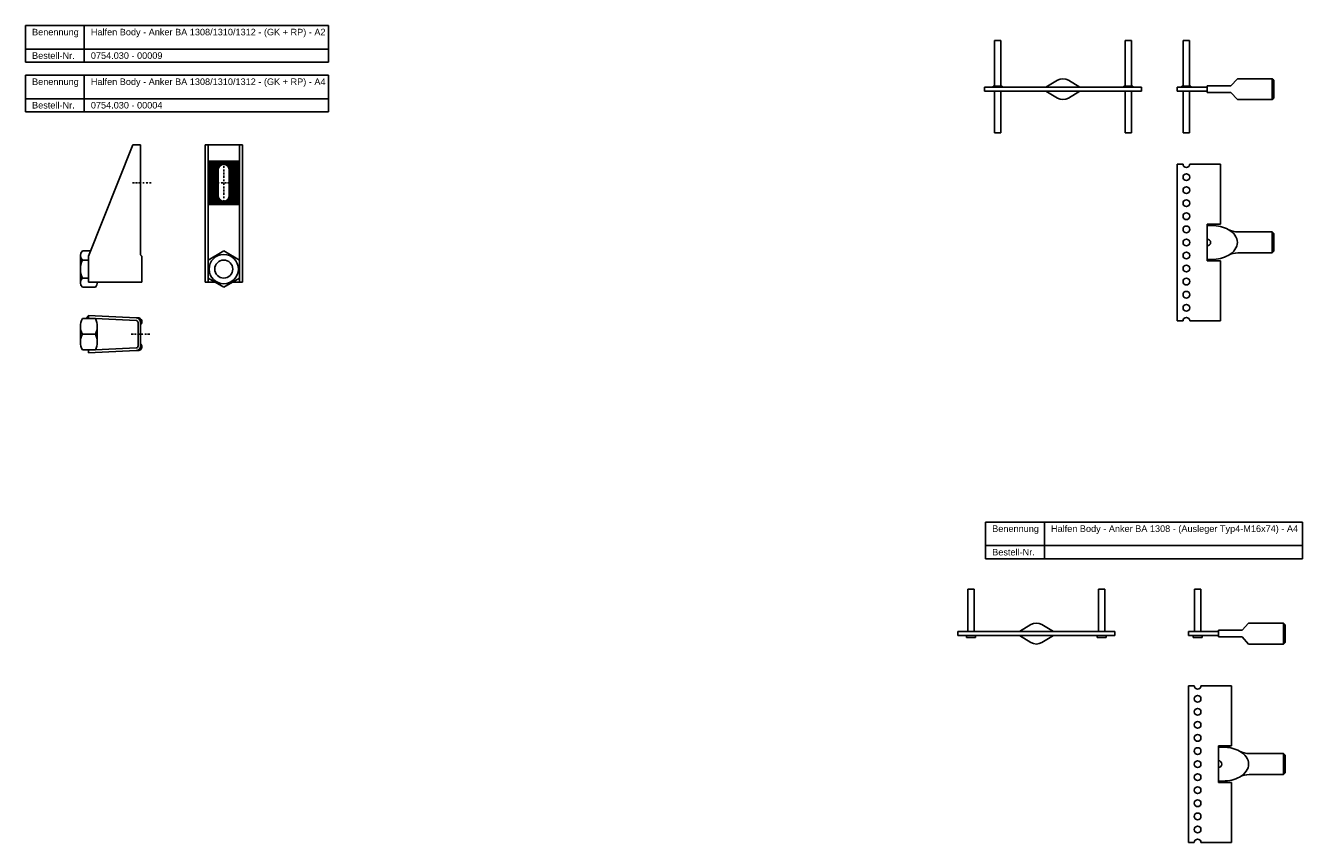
# Model space of a CAD drawing. Header units: millimetres. Extents: x 1026 to 2166, y -428 to 859.
# Tile 1 of 3: x 1151 to 2128, y -428 to 197. Entities that reach past the tile are written whole.
import ezdxf

# ---------------------------------------------------------------- set-up
doc = ezdxf.new("R2010")
doc.units = ezdxf.units.MM
doc.header["$LTSCALE"] = 10
doc.linetypes.add('STRICHPUNKT2', pattern=[0.5, 0.25, -0.125, 0, -0.125])
doc.layers.add('HALFEN', color=2, linetype='Continuous')
doc.styles.add('ARIAL50', font='ARIAL.TTF', dxfattribs={"height": 5})

msp = doc.modelspace()

# ---------------------------------------------------------------- hatches: boundary and pattern name
at = {"layer": 'HALFEN'}
msp.add_hatch(color=256, dxfattribs=at).paths.add_polyline_path([(1199.03, -25.02), (1196.96, -27.28), (1198.93, -27.28), (1198.93, -27.02)])

# ---------------------------------------------------------------- linework, layer by layer
for p, q in [((1150.87, 196.95), (1382.7, 196.95)), ((1150.87, 168.95), (1150.87, 196.95)), ((1195.84, 168.95), (1195.84, 196.95)), ((1382.7, 168.95), (1382.7, 196.95)), ((1150.87, 178.95), (1382.7, 178.95)), ((1892.03, 150.44), (1892.03, 185.44)), ((1892.03, 185.44), (1897.03, 185.44)), ((1897.03, 185.44), (1897.03, 150.44)), ((1992.03, 150.44), (1992.03, 185.44)), ((1992.03, 185.44), (1997.03, 185.44)), ((1997.03, 185.44), (1997.03, 150.44)), ((2036.41, 150.44), (2036.41, 185.44)), ((2036.41, 185.44), (2041.41, 185.44)), ((2041.41, 185.44), (2041.41, 150.44)), ((1150.87, 168.95), (1382.7, 168.95)), ((1150.87, 158.95), (1382.7, 158.95)), ((1150.87, 130.95), (1150.87, 158.95)), ((1195.84, 130.95), (1195.84, 158.95)), ((1382.7, 130.95), (1382.7, 158.95)), ((1884.53, 149.74), (2004.53, 149.74)), ((1884.53, 146.74), (1884.53, 149.74)), ((1884.53, 146.74), (2004.53, 146.74)), ((1891.03, 149.74), (1891.03, 150.44)), ((1891.03, 150.44), (1898.03, 150.44)), ((1892.03, 146.74), (1892.03, 114.74)), ((1897.03, 114.74), (1897.03, 146.74)), ((1898.03, 150.44), (1898.03, 149.74)), ((1931.53, 149.74), (1940.4, 155.09)), ((1931.53, 146.74), (1940.4, 141.39)), ((1957.53, 149.74), (1948.67, 155.09)), ((1957.53, 146.74), (1948.67, 141.39)), ((1991.03, 149.74), (1991.03, 150.44)), ((1991.03, 150.44), (1998.03, 150.44)), ((1992.03, 146.74), (1992.03, 114.74)), ((1997.03, 114.74), (1997.03, 146.74)), ((1998.03, 150.44), (1998.03, 149.74)), ((2004.53, 146.74), (2004.53, 149.74)), ((2054.91, 149.74), (2031.91, 149.74)), ((2031.91, 149.74), (2031.91, 146.74)), ((2031.91, 146.74), (2054.91, 146.74)), ((2035.41, 149.74), (2035.41, 150.44)), ((2035.41, 150.44), (2042.41, 150.44)), ((2036.41, 146.74), (2036.41, 114.74)), ((2041.41, 114.74), (2041.41, 146.74)), ((2042.41, 150.44), (2042.41, 149.74)), ((2054.91, 150.74), (2072.91, 150.74)), ((2054.91, 150.74), (2054.91, 145.74)), ((2054.91, 146.74), (2054.91, 149.74)), ((2072.91, 150.74), (2077.91, 156.24)), ((2104.68, 156.24), (2077.91, 156.24)), ((2104.68, 156.24), (2104.68, 140.24)), ((2105.91, 155.01), (2104.68, 156.24)), ((2105.91, 155.01), (2105.91, 141.47)), ((1150.87, 140.95), (1382.7, 140.95)), ((2054.91, 145.74), (2072.91, 145.74)), ((2072.91, 145.74), (2077.91, 140.24)), ((2077.91, 140.24), (2104.68, 140.24)), ((2100.56, 140.24), (2104.68, 140.24)), ((2104.68, 140.24), (2105.91, 141.47)), ((1150.87, 130.95), (1382.7, 130.95)), ((1892.03, 114.74), (1897.03, 114.74)), ((1992.03, 114.74), (1997.03, 114.74)), ((2036.41, 114.74), (2041.41, 114.74)), ((1198.93, 20.56), (1232.93, 105.56)), ((1238.93, 105.56), (1232.93, 105.56)), ((1238.93, 21.56), (1238.93, 105.56)), ((1288.26, 105.56), (1316.77, 105.56)), ((1288.26, 0.56), (1288.26, 105.56)), ((1290.52, 13.06), (1290.52, 105.56)), ((1314.52, 13.06), (1314.52, 105.56)), ((1316.77, 0.56), (1316.77, 105.56)), ((1314.52, 93.06), (1290.52, 93.06)), ((1314.52, 92.06), (1290.52, 92.06)), ((1314.52, 91.06), (1290.52, 91.06)), ((1300.52, 90.06), (1290.52, 90.06)), ((1299.28, 89.06), (1290.52, 89.06)), ((1298.64, 88.06), (1290.52, 88.06)), ((1314.52, 90.06), (1304.52, 90.06)), ((1314.52, 89.06), (1305.76, 89.06)), ((1314.52, 88.06), (1306.39, 88.06)), ((2036.36, 90.97), (2031.91, 90.97)), ((2031.91, 90.97), (2031.91, -29.03)), ((2064.91, 90.97), (2041.46, 90.97)), ((2064.91, 44.97), (2064.91, 90.97)), ((1298.33, 87.06), (1290.52, 87.06)), ((1298.27, 86.06), (1290.52, 86.06)), ((1298.27, 85.06), (1290.52, 85.06)), ((1298.27, 84.06), (1290.52, 84.06)), ((1298.27, 83.06), (1290.52, 83.06)), ((1298.27, 82.06), (1290.52, 82.06)), ((1298.27, 81.06), (1290.52, 81.06)), ((1298.27, 80.06), (1290.52, 80.06)), ((1298.27, 79.06), (1290.52, 79.06)), ((1298.27, 66.81), (1298.27, 86.31)), ((1314.52, 87.06), (1306.7, 87.06)), ((1306.77, 86.31), (1306.77, 66.81)), ((1314.52, 86.06), (1306.77, 86.06)), ((1314.52, 85.06), (1306.77, 85.06)), ((1314.52, 84.06), (1306.77, 84.06)), ((1314.52, 83.06), (1306.77, 83.06)), ((1314.52, 82.06), (1306.77, 82.06)), ((1314.52, 81.06), (1306.77, 81.06)), ((1314.52, 80.06), (1306.77, 80.06)), ((1314.52, 79.06), (1306.77, 79.06)), ((1298.27, 78.06), (1290.52, 78.06)), ((1298.27, 77.06), (1290.52, 77.06)), ((1298.27, 76.06), (1290.52, 76.06)), ((1298.27, 75.06), (1290.52, 75.06)), ((1298.27, 74.06), (1290.52, 74.06)), ((1290.52, 73.06), (1298.27, 73.06)), ((1298.27, 72.06), (1290.52, 72.06)), ((1298.27, 71.06), (1290.52, 71.06)), ((1298.27, 70.06), (1290.52, 70.06)), ((1298.27, 69.06), (1290.52, 69.06)), ((1314.52, 78.06), (1306.77, 78.06)), ((1314.52, 77.06), (1306.77, 77.06)), ((1314.52, 76.06), (1306.77, 76.06)), ((1314.52, 75.06), (1306.77, 75.06)), ((1314.52, 74.06), (1306.77, 74.06)), ((1306.77, 73.06), (1314.52, 73.06)), ((1314.52, 72.06), (1306.77, 72.06)), ((1314.52, 71.06), (1306.77, 71.06)), ((1314.52, 70.06), (1306.77, 70.06)), ((1314.52, 69.06), (1306.77, 69.06)), ((1298.27, 68.06), (1290.52, 68.06)), ((1298.27, 67.06), (1290.52, 67.06)), ((1298.33, 66.06), (1290.52, 66.06)), ((1298.64, 65.06), (1290.52, 65.06)), ((1299.28, 64.06), (1290.52, 64.06)), ((1300.52, 63.06), (1290.52, 63.06)), ((1314.52, 62.06), (1290.52, 62.06)), ((1314.52, 61.06), (1290.52, 61.06)), ((1314.52, 60.06), (1290.52, 60.06)), ((1314.52, 63.06), (1304.52, 63.06)), ((1314.52, 64.06), (1305.76, 64.06)), ((1314.52, 65.06), (1306.39, 65.06)), ((1314.52, 66.06), (1306.7, 66.06)), ((1314.52, 68.06), (1306.77, 68.06)), ((1314.52, 67.06), (1306.77, 67.06)), ((2054.91, 44.97), (2054.91, 16.97)), ((2054.91, 44.97), (2064.91, 44.97)), ((2054.91, 43.97), (2058.32, 43.97)), ((2104.68, 38.97), (2078.32, 38.97)), ((2104.68, 38.97), (2104.68, 22.97)), ((2105.91, 37.75), (2104.68, 38.97)), ((2105.91, 37.75), (2105.91, 24.2)), ((1192.93, 21.33), (1192.93, -0.22)), ((1192.93, 20.56), (1192.93, 0.56)), ((1194.33, 24.41), (1200.48, 24.41)), ((1198.93, 20.56), (1198.93, 0.56)), ((1239.93, 0.56), (1239.93, 20.56)), ((1302.52, 24.41), (1290.52, 17.48)), ((1314.52, 17.48), (1302.52, 24.41)), ((2104.68, 22.97), (2078.32, 22.97)), ((2104.68, 22.97), (2105.91, 24.2)), ((1192.93, 17.33), (1192.93, 3.78)), ((1194.33, 17.48), (1198.93, 17.48)), ((1290.52, 17.48), (1290.52, 3.63)), ((1314.52, 0.56), (1314.52, 17.48)), ((2054.91, 17.97), (2058.32, 17.97)), ((2054.91, 16.97), (2064.91, 16.97)), ((2064.91, -29.03), (2064.91, 16.97)), ((1194.33, 3.63), (1198.93, 3.63)), ((1198.93, 0.56), (1239.93, 0.56)), ((1205.73, 0.56), (1205.73, -0.22)), ((1288.26, 0.56), (1295.84, 0.56)), ((1290.52, 0.56), (1290.52, 8.06)), ((1290.52, 3.63), (1302.52, -3.3)), ((1302.52, -3.3), (1314.52, 3.63)), ((1309.2, 0.56), (1316.77, 0.56)), ((1314.52, 3.63), (1314.52, 8.06)), ((1194.33, -3.3), (1204.33, -3.3)), ((1204.33, -27.28), (1194.33, -27.28)), ((1199.03, -25.02), (1196.96, -27.28)), ((1198.93, -27.02), (1199.03, -25.02)), ((1235.51, -28.78), (1198.93, -27.02)), ((1198.93, -27.02), (1198.93, -27.28)), ((1235.6, -26.78), (1199.03, -25.02)), ((1237.43, -26.77), (1235.6, -26.78)), ((2031.91, -29.03), (2036.36, -29.03)), ((2041.46, -29.03), (2064.91, -29.03)), ((1192.93, -33.25), (1192.93, -45.3)), ((1205.73, -33.25), (1205.73, -45.3)), ((1236.93, -48.28), (1236.93, -30.28)), ((1238.93, -48.28), (1238.93, -30.28)), ((1204.33, -39.28), (1194.33, -39.28)), ((1204.33, -51.28), (1194.33, -51.28)), ((1235.51, -49.77), (1198.93, -51.54)), ((1198.93, -51.54), (1199.03, -53.53)), ((1235.6, -51.77), (1199.03, -53.53)), ((1237.43, -51.78), (1235.52, -51.78)), ((1885.38, -183.09), (2127.73, -183.09)), ((1885.38, -211.09), (1885.38, -183.09)), ((1930.34, -211.09), (1930.34, -183.09)), ((2127.73, -211.09), (2127.73, -183.09)), ((1885.38, -201.09), (2127.73, -201.09)), ((1885.38, -211.09), (2127.73, -211.09)), ((1871.66, -234.37), (1871.66, -266.87)), ((1876.66, -234.37), (1871.66, -234.37)), ((1876.66, -266.87), (1876.66, -234.37)), ((1971.66, -234.37), (1971.66, -266.87)), ((1976.66, -234.37), (1971.66, -234.37)), ((1976.66, -266.87), (1976.66, -234.37)), ((2045.06, -234.37), (2045.06, -266.87)), ((2050.06, -234.37), (2045.06, -234.37)), ((2050.06, -266.87), (2050.06, -234.37)), ((1911.16, -266.87), (1920.03, -261.52)), ((1937.16, -266.87), (1928.3, -261.52)), ((2081.56, -265.87), (2086.56, -260.37)), ((2113.34, -260.37), (2086.56, -260.37)), ((2113.34, -260.37), (2113.34, -276.37)), ((2114.56, -261.6), (2113.34, -260.37)), ((2114.56, -261.6), (2114.56, -275.15)), ((1864.16, -266.87), (1984.16, -266.87)), ((1864.16, -269.87), (1864.16, -266.87)), ((1864.16, -269.87), (1984.16, -269.87)), ((1870.66, -269.87), (1870.66, -271.37)), ((1877.66, -271.37), (1870.66, -271.37)), ((1877.66, -271.37), (1877.66, -269.87)), ((1911.16, -269.87), (1920.03, -275.22)), ((1937.16, -269.87), (1928.3, -275.22)), ((1970.66, -269.87), (1970.66, -271.37)), ((1977.66, -271.37), (1970.66, -271.37)), ((1977.66, -271.37), (1977.66, -269.87)), ((1984.16, -269.87), (1984.16, -266.87)), ((2063.56, -266.87), (2040.56, -266.87)), ((2040.56, -266.87), (2040.56, -269.87)), ((2040.56, -269.87), (2063.56, -269.87)), ((2044.06, -269.87), (2044.06, -271.37)), ((2044.06, -269.87), (2051.06, -269.87)), ((2051.06, -271.37), (2044.06, -271.37)), ((2051.06, -271.37), (2051.06, -269.87)), ((2063.56, -265.87), (2081.56, -265.87)), ((2063.56, -265.87), (2063.56, -270.87)), ((2063.56, -269.87), (2063.56, -266.87)), ((2063.56, -270.87), (2081.56, -270.87)), ((2081.56, -270.87), (2086.56, -276.37)), ((2086.56, -276.37), (2113.34, -276.37)), ((2109.22, -276.37), (2113.34, -276.37)), ((2113.34, -276.37), (2114.56, -275.15)), ((2045.01, -308.25), (2040.56, -308.25)), ((2040.56, -308.25), (2040.56, -428.25)), ((2073.56, -308.25), (2050.11, -308.25)), ((2073.56, -354.25), (2073.56, -308.25)), ((2063.56, -354.25), (2063.56, -382.25)), ((2063.56, -354.25), (2073.56, -354.25)), ((2063.56, -355.24), (2066.97, -355.24)), ((2113.34, -360.25), (2086.98, -360.25)), ((2113.34, -360.25), (2113.34, -376.25)), ((2114.56, -361.47), (2113.34, -360.25)), ((2114.56, -361.47), (2114.56, -375.02)), ((2113.34, -376.25), (2086.98, -376.25)), ((2113.34, -376.25), (2114.56, -375.02)), ((2063.56, -381.24), (2066.97, -381.24)), ((2063.56, -382.25), (2073.56, -382.25)), ((2073.56, -428.25), (2073.56, -382.25)), ((2040.56, -428.25), (2045.01, -428.25)), ((2050.11, -428.25), (2073.56, -428.25))]:
    msp.add_line(p, q, dxfattribs=at)
at = {"layer": 'HALFEN', "color": 1, "linetype": 'STRICHPUNKT2', "ltscale": 0.5}
for p, q in [((1302.52, 59.56), (1302.52, 93.56)), ((1232.68, 76.56), (1247.18, 76.56)), ((1295.27, 76.56), (1309.77, 76.56)), ((1231.68, -39.28), (1246.18, -39.28))]:
    msp.add_line(p, q, dxfattribs=at)
at = {"layer": 'HALFEN'}
for centre, radius in [((2038.91, 80.97), 2.55), ((2038.91, 70.97), 2.55), ((2038.91, 60.97), 2.55), ((2038.91, 50.97), 2.55), ((2038.91, 40.97), 2.55), ((2038.91, 30.97), 2.55), ((1302.52, 10.56), 11.25), ((2038.91, 20.97), 2.55), ((1302.52, 10.56), 6.92), ((2038.91, 10.97), 2.55), ((2038.91, 0.97), 2.55), ((2038.91, -9.03), 2.55), ((2038.91, -19.03), 2.55), ((2047.56, -318.25), 2.55), ((2047.56, -328.25), 2.55), ((2047.56, -338.25), 2.55), ((2047.56, -348.25), 2.55), ((2047.56, -358.25), 2.55), ((2047.56, -368.25), 2.55), ((2047.56, -378.25), 2.55), ((2047.56, -388.25), 2.55), ((2047.56, -398.25), 2.55), ((2047.56, -408.25), 2.55), ((2047.56, -418.25), 2.55)]:
    msp.add_circle(centre, radius, dxfattribs=at)
for centre, radius, start, end in [((1944.53, 148.24), 8, 58.89631, 121.10369), ((1944.53, 148.24), 8, 238.89631, 301.10369), ((1302.52, 86.31), 4.25, 0, 180), ((2038.91, 90.97), 2.55, 180, 0), ((1302.52, 66.81), 4.25, 180, 0), ((2078.33, 53.99), 15.02, 240.68895, 269.96471), ((2054.91, 30.97), 2.55, 270, 90), ((1197.87, 20.95), 4.95, 135.56071, 224.43929), ((1239.93, 21.56), 1, 180, 270), ((2078.33, 7.95), 15.02, 90.03529, 119.31105), ((1210.78, 10.56), 17.84, 157.15186, 202.84814), ((1197.87, 0.16), 4.95, 135.56071, 224.43929), ((1200.8, 0.16), 4.95, 315.56071, 4.54784), ((1206.49, -33.28), 13.56, 153.73167, 206.26833), ((1192.18, -33.28), 13.56, 333.73167, 26.26833), ((1235.43, -30.28), 1.5, 0, 90), ((1235.43, -30.28), 3.5, 0, 87.24188), ((1237.02, -29.66), 2.92, 317.95538, 81.94969), ((2038.91, -29.03), 2.55, 0, 180), ((1239.97, -32.28), 1.04, 139.22049, 179.63671), ((1206.49, -45.28), 13.56, 153.73167, 206.26833), ((1192.18, -45.28), 13.56, 333.73167, 26.26833), ((1235.43, -48.28), 1.5, 270, 0), ((1235.43, -48.28), 3.5, 272.75812, 0), ((1237.02, -48.89), 2.92, 278.05031, 42.04462), ((1239.97, -46.26), 1.04, 180.36329, 220.77951), ((1924.16, -268.37), 8, 58.89631, 121.10369), ((1924.16, -268.37), 8, 238.89631, 301.10369), ((2047.56, -308.25), 2.55, 180, 0), ((2086.98, -345.22), 15.02, 240.68895, 269.96471), ((2063.56, -368.24), 2.55, 270, 90), ((2086.98, -391.27), 15.02, 90.03529, 119.31105), ((2047.56, -428.25), 2.55, 0, 180)]:
    msp.add_arc(centre, radius, start, end, dxfattribs=at)
for centre, start_param, end_param in [((2058.32, 30.97), 7.151452, 7.853982), ((2058.32, 30.97), 5.414918, 7.151452), ((2058.32, 30.97), 4.712389, 5.414918), ((2066.97, -368.24), 7.151452, 7.853982), ((2066.97, -368.24), 5.414918, 7.151452), ((2066.97, -368.24), 4.712389, 5.414918)]:
    msp.add_ellipse(centre, major_axis=(19.6, 0), ratio=0.663426, start_param=start_param, end_param=end_param, dxfattribs=at)

# ---------------------------------------------------------------- texts
at = {"layer": 'HALFEN', "style": 'ARIAL50'}
for s, p in [('Benennung', (1155.87, 189.45)), ('Halfen Body - Anker BA 1308/1310/1312 - (GK + RP) - A2', (1200.84, 189.45)), ('Bestell-Nr.', (1155.87, 171.45)), ('0754.030 - 00009', (1200.84, 171.45)), ('Benennung', (1155.87, 151.45)), ('Halfen Body - Anker BA 1308/1310/1312 - (GK + RP) - A4', (1200.84, 151.45)), ('Bestell-Nr.', (1155.87, 133.45)), ('0754.030 - 00004', (1200.84, 133.45)), ('Benennung', (1890.38, -190.59)), ('Halfen Body - Anker BA 1308 - (Ausleger Typ4-M16x74) - A4', (1935.34, -190.59)), ('Bestell-Nr.', (1890.38, -208.59))]:
    msp.add_text(s, height=5, dxfattribs=at).set_placement(p)

doc.saveas('drawing.dxf')
